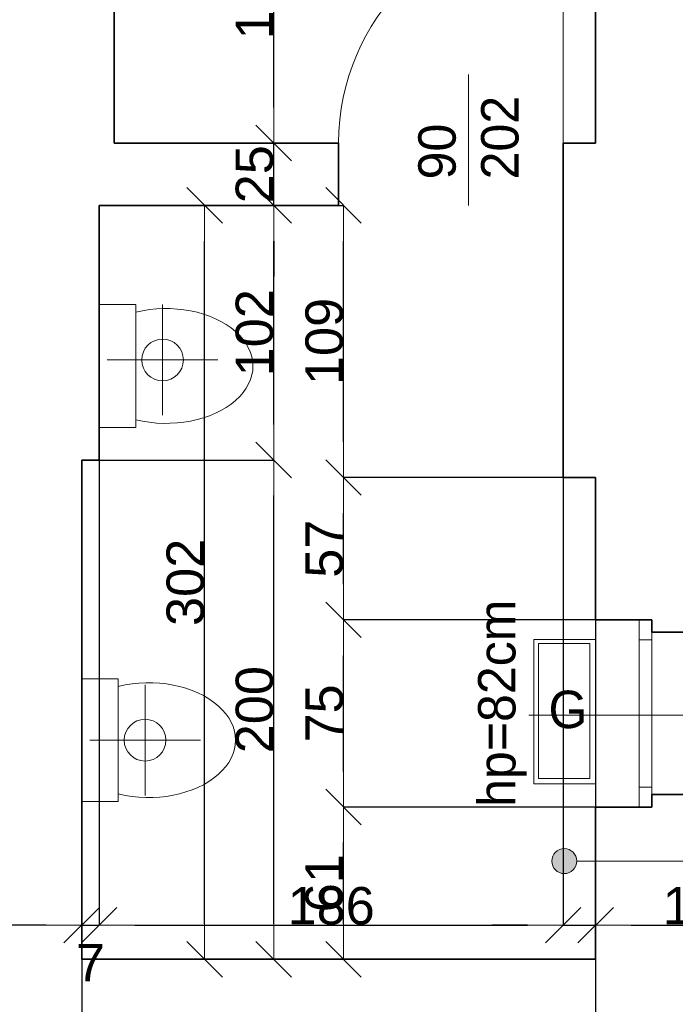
# Model space of a CAD drawing. Header units: metres. Extents: x 7506757 to 756746378, y 5735207 to 582114514.
# Tile 57 of 256: x 7532425 to 7535053, y 5853699 to 5857643. Entities that reach past the tile are written whole.
import ezdxf

# ---------------------------------------------------------------- set-up
doc = ezdxf.new("R2010")
doc.units = ezdxf.units.M
doc.header["$MEASUREMENT"] = 0
doc.header["$PDMODE"] = 2
doc.layers.get('0').update_dxf_attribs({"color": 250, "linetype": 'CONTINUOUS', "lineweight": 100, "plot": 0})
doc.layers.get('Defpoints').update_dxf_attribs({"linetype": 'CONTINUOUS'})
for name, color, linetype, lineweight in [('7 - linia widok1', 7, 'CONTINUOUS', 13), ('m_kominy1', 7, 'CONTINUOUS', 13), ('m_kominy100', 51, 'CONTINUOUS', 13), ('M_OCIANA6', 5, 'CONTINUOUS', 35), ('M_OPISY1', 7, 'CONTINUOUS', 13), ('M_OPISY141', 7, 'CONTINUOUS', 0), ('m_umeblowanie1', 7, 'CONTINUOUS', 13), ('opis1', 7, 'CONTINUOUS', 13), ('opis95', 2, 'CONTINUOUS', 25)]:
    doc.layers.add(name, color=color, linetype=linetype, lineweight=lineweight)
doc.layers.add('M_OPISY', color=7, linetype='CONTINUOUS')
doc.layers.add('PWYMIAR', color=7, linetype='CONTINUOUS')
doc.styles.add('GENERATED_STYLE_1', font='arial.ttf')
doc.styles.add('GENERATED_STYLE_2', font='txt')
doc.dimstyles.new('GENERATED_STYLE__1', dxfattribs={"dimtxt": 150, "dimasz": 142.5, "dimexe": 0.18, "dimexo": 0, "dimgap": 0.09, "dimtad": 1, "dimdec": 0, "dimlfac": 0.1, "dimzin": 0, "dimdsep": 46, "dimtxsty": 'GENERATED_STYLE_1', "dimblk": 'ARROWHEAD_6', "dimblk1": 'ARROWHEAD_6', "dimblk2": 'ARROWHEAD_6', "dimcen": 0.09, "dimclrd": 251, "dimclre": 251, "dimclrt": 7, "dimazin": 0, "dimtfac": 1, "dimtdec": 4, "dimtmove": 0, "dimatfit": 3, "dimfxl": 0, "dimtolj": 1, "dimtzin": 0, "dimarcsym": 0})
doc.dimstyles.new('GENERATED_STYLE__2', dxfattribs={"dimtxt": 150, "dimasz": 142.5, "dimexe": 0.18, "dimexo": 0, "dimgap": 0.09, "dimtad": 1, "dimtih": 1, "dimtoh": 1, "dimdec": 0, "dimlfac": 0.1, "dimzin": 0, "dimdsep": 46, "dimtxsty": 'GENERATED_STYLE_1', "dimblk": 'ARROWHEAD_6', "dimblk1": 'ARROWHEAD_6', "dimblk2": 'ARROWHEAD_6', "dimcen": 0.09, "dimclrd": 251, "dimclre": 251, "dimclrt": 7, "dimazin": 0, "dimtfac": 1, "dimtdec": 4, "dimtmove": 0, "dimatfit": 3, "dimfxl": 0, "dimtolj": 1, "dimtzin": 0, "dimarcsym": 0})
doc.dimstyles.new('GENERATED_STYLE__3', dxfattribs={"dimtxt": 150, "dimasz": 142.5, "dimexe": 0.18, "dimexo": 0, "dimgap": 0.09, "dimtad": 1, "dimdec": 0, "dimlfac": 0.1, "dimzin": 0, "dimdsep": 46, "dimtxsty": 'GENERATED_STYLE_1', "dimblk": 'ARROWHEAD_6', "dimblk1": 'ARROWHEAD_6', "dimblk2": 'ARROWHEAD_6', "dimcen": 0.09, "dimclrd": 251, "dimclre": 251, "dimclrt": 7, "dimazin": 0, "dimtfac": 1, "dimtdec": 4, "dimtmove": 2, "dimatfit": 3, "dimfxl": 0, "dimtolj": 1, "dimtzin": 0, "dimarcsym": 0})
doc.dimstyles.new('GENERATED_STYLE__4', dxfattribs={"dimtxt": 150, "dimasz": 142.5, "dimexe": 0.18, "dimexo": 0, "dimgap": 0.09, "dimtad": 1, "dimtih": 1, "dimtoh": 1, "dimdec": 0, "dimlfac": 0.1, "dimzin": 0, "dimdsep": 46, "dimtxsty": 'GENERATED_STYLE_1', "dimblk": 'ARROWHEAD_6', "dimblk1": 'ARROWHEAD_6', "dimblk2": 'ARROWHEAD_6', "dimcen": 0.09, "dimclrd": 251, "dimclre": 251, "dimclrt": 7, "dimazin": 0, "dimtfac": 1, "dimtdec": 4, "dimtmove": 2, "dimatfit": 3, "dimfxl": 0, "dimtolj": 1, "dimtzin": 0, "dimarcsym": 0})

# ---------------------------------------------------------------- blocks, each defined once
blk = doc.blocks.new('Linia_72', base_point=(595210.7, 303293.2))
at = {"layer": 'M_OPISY1', "linetype": 'Continuous'}
blk.add_hatch(color=256, dxfattribs=at).paths.add_polyline_path([(593529.3, 303293.2), (593525.5, 303312.3), (593514.6, 303328.6), (593498.4, 303339.4), (593479.3, 303343.2), (593460.1, 303339.4), (593443.9, 303328.6), (593433.1, 303312.3), (593429.3, 303293.2), (593433.1, 303274.1), (593443.9, 303257.9), (593460.1, 303247), (593479.3, 303243.2), (593498.4, 303247), (593514.6, 303257.9), (593525.5, 303274.1)], flags=0)
blk.add_circle((593479.3, 303293.2), 50, dxfattribs=at)
at = {"layer": 'M_OPISY141', "linetype": 'Continuous'}
blk.add_line((595210.7, 303293.2), (593529.3, 303293.2), dxfattribs=at)
blk = doc.blocks.new('ARROWHEAD_6')
at = {"color": 0, "linetype": 'Continuous', "lineweight": 0}
for p, q in [((-0.5, -0.5), (0.5, 0.5)), ((0, 0), (-1, 0))]:
    blk.add_line(p, q, dxfattribs=at)
blk = doc.blocks.new('*D4818')
at = {"layer": 'Defpoints', "color": 0, "linetype": 'Continuous', "transparency": 16777216}
for p in [(7532743.4, 5855879.1), (7533443.3, 5855879.1), (7532673.4, 5853879.1)]:
    blk.add_point(p, dxfattribs=at)
at = {"layer": 'PWYMIAR', "color": 251, "linetype": 'Continuous', "lineweight": -2, "transparency": 16777216}
for p, q in [((7532743.4, 5855879.1), (7533443.5, 5855879.1)), ((7533443.3, 5854021.6), (7533443.3, 5855736.6)), ((7532673.4, 5853879.1), (7533443.5, 5853879.1))]:
    blk.add_line(p, q, dxfattribs=at)
at = {"layer": 'PWYMIAR', "color": 251, "linetype": 'Continuous', "lineweight": -2, "transparency": 16777216, "xscale": 142.5, "yscale": 142.5, "zscale": 142.5}
for p, rotation in [((7533443.3, 5855879.1), 90), ((7533443.3, 5853879.1), 270)]:
    blk.add_blockref('ARROWHEAD_6', p, dxfattribs=dict(at, rotation=rotation))
at = {"layer": 'PWYMIAR', "color": 7, "linetype": 'Continuous', "lineweight": 13, "transparency": 16777216, "insert": (7533366.6, 5854879.1), "char_height": 150, "attachment_point": 5, "rotation": 90, "style": 'GENERATED_STYLE_1'}
blk.add_mtext('\\A1;200', dxfattribs=at)
blk = doc.blocks.new('*D4819')
at = {"layer": 'Defpoints', "color": 0, "linetype": 'Continuous', "transparency": 16777216}
for p in [(7533443.3, 5856899.1), (7533703.4, 5856899.1), (7532743.4, 5855879.1)]:
    blk.add_point(p, dxfattribs=at)
at = {"layer": 'PWYMIAR', "color": 251, "linetype": 'Continuous', "lineweight": -2, "transparency": 16777216}
for p, q in [((7533703.4, 5856899.1), (7533443.1, 5856899.1)), ((7533443.3, 5856021.6), (7533443.3, 5856756.6)), ((7532743.4, 5855879.1), (7533443.5, 5855879.1))]:
    blk.add_line(p, q, dxfattribs=at)
at = {"layer": 'PWYMIAR', "color": 251, "linetype": 'Continuous', "lineweight": -2, "transparency": 16777216, "xscale": 142.5, "yscale": 142.5, "zscale": 142.5}
for p, rotation in [((7533443.3, 5856899.1), 90), ((7533443.3, 5855879.1), 270)]:
    blk.add_blockref('ARROWHEAD_6', p, dxfattribs=dict(at, rotation=rotation))
at = {"layer": 'PWYMIAR', "color": 7, "linetype": 'Continuous', "lineweight": 13, "transparency": 16777216, "insert": (7533366.6, 5856389.1), "char_height": 150, "attachment_point": 5, "rotation": 90, "style": 'GENERATED_STYLE_1'}
blk.add_mtext('\\A1;102', dxfattribs=at)
blk = doc.blocks.new('*D4820')
at = {"layer": 'Defpoints', "color": 0, "linetype": 'Continuous', "transparency": 16777216}
for p in [(7532803.4, 5857149.1), (7533443.3, 5857149.1), (7533703.4, 5856899.1)]:
    blk.add_point(p, dxfattribs=at)
at = {"layer": 'PWYMIAR', "color": 251, "linetype": 'Continuous', "lineweight": -2, "transparency": 16777216}
for p, q in [((7533443.3, 5857291.6), (7533443.3, 5857434.1)), ((7532803.4, 5857149.1), (7533443.5, 5857149.1)), ((7533443.3, 5856899.1), (7533443.3, 5857149.1)), ((7533703.4, 5856899.1), (7533443.1, 5856899.1)), ((7533443.3, 5856756.6), (7533443.3, 5856614.1))]:
    blk.add_line(p, q, dxfattribs=at)
at = {"layer": 'PWYMIAR', "color": 251, "linetype": 'Continuous', "lineweight": -2, "transparency": 16777216, "xscale": 142.5, "yscale": 142.5, "zscale": 142.5}
for p, rotation in [((7533443.3, 5857149.1), 270), ((7533443.3, 5856899.1), 90)]:
    blk.add_blockref('ARROWHEAD_6', p, dxfattribs=dict(at, rotation=rotation))
at = {"layer": 'PWYMIAR', "color": 7, "linetype": 'Continuous', "lineweight": 13, "transparency": 16777216, "insert": (7533366.6, 5857024.1), "char_height": 150, "attachment_point": 5, "rotation": 90, "style": 'GENERATED_STYLE_1'}
blk.add_mtext('\\A1;25', dxfattribs=at)
blk = doc.blocks.new('*D4821')
at = {"layer": 'Defpoints', "color": 0, "linetype": 'Continuous', "transparency": 16777216}
for p in [(7533169.1, 5858329.1), (7533443.3, 5858329.1), (7532803.4, 5857149.1)]:
    blk.add_point(p, dxfattribs=at)
at = {"layer": 'PWYMIAR', "color": 251, "linetype": 'Continuous', "lineweight": -2, "transparency": 16777216}
for p, q in [((7533169.1, 5858329.1), (7533443.5, 5858329.1)), ((7533443.3, 5857291.6), (7533443.3, 5858186.6)), ((7532803.4, 5857149.1), (7533443.5, 5857149.1))]:
    blk.add_line(p, q, dxfattribs=at)
at = {"layer": 'PWYMIAR', "color": 251, "linetype": 'Continuous', "lineweight": -2, "transparency": 16777216, "xscale": 142.5, "yscale": 142.5, "zscale": 142.5}
for p, rotation in [((7533443.3, 5858329.1), 90), ((7533443.3, 5857149.1), 270)]:
    blk.add_blockref('ARROWHEAD_6', p, dxfattribs=dict(at, rotation=rotation))
at = {"layer": 'PWYMIAR', "color": 7, "linetype": 'Continuous', "lineweight": 13, "transparency": 16777216, "insert": (7533366.6, 5857739.1), "char_height": 150, "attachment_point": 5, "rotation": 90, "style": 'GENERATED_STYLE_1'}
blk.add_mtext('\\A1;118', dxfattribs=at)
blk = doc.blocks.new('*D4833')
at = {"layer": 'Defpoints', "color": 0, "linetype": 'Continuous', "transparency": 16777216}
for p in [(7533722.9, 5854489.1), (7534733.4, 5854489.1), (7534733.4, 5853879.1)]:
    blk.add_point(p, dxfattribs=at)
at = {"layer": 'PWYMIAR', "color": 251, "linetype": 'Continuous', "lineweight": -2, "transparency": 16777216}
for p, q in [((7534733.4, 5854489.1), (7533722.7, 5854489.1)), ((7533722.9, 5854021.6), (7533722.9, 5854346.6)), ((7534733.4, 5853879.1), (7533722.7, 5853879.1))]:
    blk.add_line(p, q, dxfattribs=at)
at = {"layer": 'PWYMIAR', "color": 251, "linetype": 'Continuous', "lineweight": -2, "transparency": 16777216, "xscale": 142.5, "yscale": 142.5, "zscale": 142.5}
for p, rotation in [((7533722.9, 5854489.1), 90), ((7533722.9, 5853879.1), 270)]:
    blk.add_blockref('ARROWHEAD_6', p, dxfattribs=dict(at, rotation=rotation))
at = {"layer": 'PWYMIAR', "color": 7, "linetype": 'Continuous', "lineweight": 13, "transparency": 16777216, "insert": (7533646.2, 5854184.1), "char_height": 150, "attachment_point": 5, "rotation": 90, "style": 'GENERATED_STYLE_1'}
blk.add_mtext('\\A1;61', dxfattribs=at)
blk = doc.blocks.new('*D4834')
at = {"layer": 'Defpoints', "color": 0, "linetype": 'Continuous', "transparency": 16777216}
for p in [(7533722.9, 5855239.1), (7534733.4, 5855239.1), (7534733.4, 5854489.1)]:
    blk.add_point(p, dxfattribs=at)
at = {"layer": 'PWYMIAR', "color": 251, "linetype": 'Continuous', "lineweight": -2, "transparency": 16777216}
for p, q in [((7534733.4, 5855239.1), (7533722.7, 5855239.1)), ((7533722.9, 5854631.6), (7533722.9, 5855096.6)), ((7534733.4, 5854489.1), (7533722.7, 5854489.1))]:
    blk.add_line(p, q, dxfattribs=at)
at = {"layer": 'PWYMIAR', "color": 251, "linetype": 'Continuous', "lineweight": -2, "transparency": 16777216, "xscale": 142.5, "yscale": 142.5, "zscale": 142.5}
for p, rotation in [((7533722.9, 5855239.1), 90), ((7533722.9, 5854489.1), 270)]:
    blk.add_blockref('ARROWHEAD_6', p, dxfattribs=dict(at, rotation=rotation))
at = {"layer": 'PWYMIAR', "color": 7, "linetype": 'Continuous', "lineweight": 13, "transparency": 16777216, "insert": (7533646.5, 5854864.1), "char_height": 150, "attachment_point": 5, "rotation": 90, "style": 'GENERATED_STYLE_1'}
blk.add_mtext('\\A1;75', dxfattribs=at)
blk = doc.blocks.new('*D4835')
at = {"layer": 'Defpoints', "color": 0, "linetype": 'Continuous', "transparency": 16777216}
for p in [(7533722.9, 5855809.1), (7534733.4, 5855809.1), (7534733.4, 5855239.1)]:
    blk.add_point(p, dxfattribs=at)
at = {"layer": 'PWYMIAR', "color": 251, "linetype": 'Continuous', "lineweight": -2, "transparency": 16777216}
for p, q in [((7534733.4, 5855809.1), (7533722.7, 5855809.1)), ((7533722.9, 5855381.6), (7533722.9, 5855666.6)), ((7534733.4, 5855239.1), (7533722.7, 5855239.1))]:
    blk.add_line(p, q, dxfattribs=at)
at = {"layer": 'PWYMIAR', "color": 251, "linetype": 'Continuous', "lineweight": -2, "transparency": 16777216, "xscale": 142.5, "yscale": 142.5, "zscale": 142.5}
for p, rotation in [((7533722.9, 5855809.1), 90), ((7533722.9, 5855239.1), 270)]:
    blk.add_blockref('ARROWHEAD_6', p, dxfattribs=dict(at, rotation=rotation))
at = {"layer": 'PWYMIAR', "color": 7, "linetype": 'Continuous', "lineweight": 13, "transparency": 16777216, "insert": (7533646.5, 5855524.1), "char_height": 150, "attachment_point": 5, "rotation": 90, "style": 'GENERATED_STYLE_1'}
blk.add_mtext('\\A1;57', dxfattribs=at)
blk = doc.blocks.new('*D4836')
at = {"layer": 'Defpoints', "color": 0, "linetype": 'Continuous', "transparency": 16777216}
for p in [(7533703.4, 5856899.1), (7533722.9, 5856899.1), (7534733.4, 5855809.1)]:
    blk.add_point(p, dxfattribs=at)
at = {"layer": 'PWYMIAR', "color": 251, "linetype": 'Continuous', "lineweight": -2, "transparency": 16777216}
for p, q in [((7533703.4, 5856899.1), (7533723, 5856899.1)), ((7533722.9, 5855951.6), (7533722.9, 5856756.6)), ((7534733.4, 5855809.1), (7533722.7, 5855809.1))]:
    blk.add_line(p, q, dxfattribs=at)
at = {"layer": 'PWYMIAR', "color": 251, "linetype": 'Continuous', "lineweight": -2, "transparency": 16777216, "xscale": 142.5, "yscale": 142.5, "zscale": 142.5}
for p, rotation in [((7533722.9, 5856899.1), 90), ((7533722.9, 5855809.1), 270)]:
    blk.add_blockref('ARROWHEAD_6', p, dxfattribs=dict(at, rotation=rotation))
at = {"layer": 'PWYMIAR', "color": 7, "linetype": 'Continuous', "lineweight": 13, "transparency": 16777216, "insert": (7533646.2, 5856354.1), "char_height": 150, "attachment_point": 5, "rotation": 90, "style": 'GENERATED_STYLE_1'}
blk.add_mtext('\\A1;109', dxfattribs=at)
blk = doc.blocks.new('*D4837')
at = {"layer": 'Defpoints', "color": 0, "linetype": 'Continuous', "transparency": 16777216}
for p in [(7532743.4, 5855879.1), (7532743.4, 5854015.8), (7532673.4, 5853879.1)]:
    blk.add_point(p, dxfattribs=at)
at = {"layer": 'PWYMIAR', "color": 251, "linetype": 'Continuous', "lineweight": -2, "transparency": 16777216}
for p, q in [((7532743.4, 5855879.1), (7532743.4, 5854015.7)), ((7532530.9, 5854015.8), (7532388.4, 5854015.8)), ((7532673.4, 5853879.1), (7532673.4, 5854016)), ((7532673.4, 5854015.8), (7532743.4, 5854015.8)), ((7532885.9, 5854015.8), (7533028.4, 5854015.8))]:
    blk.add_line(p, q, dxfattribs=at)
at = {"layer": 'PWYMIAR', "color": 251, "linetype": 'Continuous', "lineweight": -2, "transparency": 16777216, "xscale": 142.5, "yscale": 142.5, "zscale": 142.5}
blk.add_blockref('ARROWHEAD_6', (7532673.4, 5854015.8), dxfattribs=at)
at = {"layer": 'PWYMIAR', "color": 251, "linetype": 'Continuous', "lineweight": -2, "transparency": 16777216, "xscale": 142.5, "yscale": 142.5, "zscale": 142.5, "rotation": 180}
blk.add_blockref('ARROWHEAD_6', (7532743.4, 5854015.8), dxfattribs=at)
at = {"layer": 'PWYMIAR', "color": 7, "linetype": 'Continuous', "lineweight": 13, "transparency": 16777216, "insert": (7532708.4, 5853865.6), "char_height": 150, "attachment_point": 5, "style": 'GENERATED_STYLE_1'}
blk.add_mtext('\\A1;7', dxfattribs=at)
blk = doc.blocks.new('*D4838')
at = {"layer": 'Defpoints', "color": 0, "linetype": 'Continuous', "transparency": 16777216}
for p in [(7532743.4, 5855879.1), (7534603.4, 5855809.1), (7534603.4, 5854015.8)]:
    blk.add_point(p, dxfattribs=at)
at = {"layer": 'PWYMIAR', "color": 251, "linetype": 'Continuous', "lineweight": -2, "transparency": 16777216}
for p, q in [((7532743.4, 5855879.1), (7532743.4, 5854015.7)), ((7534603.4, 5855809.1), (7534603.4, 5854015.7)), ((7532885.9, 5854015.8), (7534460.9, 5854015.8))]:
    blk.add_line(p, q, dxfattribs=at)
at = {"layer": 'PWYMIAR', "color": 251, "linetype": 'Continuous', "lineweight": -2, "transparency": 16777216, "xscale": 142.5, "yscale": 142.5, "zscale": 142.5, "rotation": 180}
blk.add_blockref('ARROWHEAD_6', (7532743.4, 5854015.8), dxfattribs=at)
at = {"layer": 'PWYMIAR', "color": 251, "linetype": 'Continuous', "lineweight": -2, "transparency": 16777216, "xscale": 142.5, "yscale": 142.5, "zscale": 142.5}
blk.add_blockref('ARROWHEAD_6', (7534603.4, 5854015.8), dxfattribs=at)
at = {"layer": 'PWYMIAR', "color": 7, "linetype": 'Continuous', "lineweight": 13, "transparency": 16777216, "insert": (7533673.4, 5854092.5), "char_height": 150, "attachment_point": 5, "style": 'GENERATED_STYLE_1'}
blk.add_mtext('\\A1;186', dxfattribs=at)
blk = doc.blocks.new('*D4839')
at = {"layer": 'Defpoints', "color": 0, "linetype": 'Continuous', "transparency": 16777216}
for p in [(7534603.4, 5855809.1), (7534733.4, 5855809.1), (7534733.4, 5854015.8)]:
    blk.add_point(p, dxfattribs=at)
at = {"layer": 'PWYMIAR', "color": 251, "linetype": 'Continuous', "lineweight": -2, "transparency": 16777216}
for p, q in [((7534603.4, 5855809.1), (7534603.4, 5854015.7)), ((7534733.4, 5855809.1), (7534733.4, 5854015.7)), ((7534460.9, 5854015.8), (7534318.4, 5854015.8)), ((7534603.4, 5854015.8), (7534733.4, 5854015.8)), ((7534875.9, 5854015.8), (7535219.3, 5854015.8))]:
    blk.add_line(p, q, dxfattribs=at)
at = {"layer": 'PWYMIAR', "color": 251, "linetype": 'Continuous', "lineweight": -2, "transparency": 16777216, "xscale": 142.5, "yscale": 142.5, "zscale": 142.5}
blk.add_blockref('ARROWHEAD_6', (7534603.4, 5854015.8), dxfattribs=at)
at = {"layer": 'PWYMIAR', "color": 251, "linetype": 'Continuous', "lineweight": -2, "transparency": 16777216, "xscale": 142.5, "yscale": 142.5, "zscale": 142.5, "rotation": 180}
blk.add_blockref('ARROWHEAD_6', (7534733.4, 5854015.8), dxfattribs=at)
at = {"layer": 'PWYMIAR', "color": 7, "linetype": 'Continuous', "lineweight": 13, "transparency": 16777216, "insert": (7535118.9, 5854092.6), "char_height": 150, "attachment_point": 5, "style": 'GENERATED_STYLE_1'}
blk.add_mtext('\\A1;13', dxfattribs=at)
blk = doc.blocks.new('*D4871')
at = {"layer": 'Defpoints', "color": 0, "linetype": 'Continuous', "transparency": 16777216}
for p in [(7532673.4, 5853879.1), (7532353.4, 5853869.1), (7532673.4, 5851652.6)]:
    blk.add_point(p, dxfattribs=at)
at = {"layer": 'PWYMIAR', "color": 251, "linetype": 'Continuous', "lineweight": -2, "transparency": 16777216}
for p, q in [((7532673.4, 5853879.1), (7532673.4, 5851652.5)), ((7532353.4, 5853869.1), (7532353.4, 5851652.5)), ((7532495.9, 5851652.6), (7532530.9, 5851652.6))]:
    blk.add_line(p, q, dxfattribs=at)
at = {"layer": 'PWYMIAR', "color": 251, "linetype": 'Continuous', "lineweight": -2, "transparency": 16777216, "xscale": 142.5, "yscale": 142.5, "zscale": 142.5, "rotation": 180}
blk.add_blockref('ARROWHEAD_6', (7532353.4, 5851652.6), dxfattribs=at)
at = {"layer": 'PWYMIAR', "color": 251, "linetype": 'Continuous', "lineweight": -2, "transparency": 16777216, "xscale": 142.5, "yscale": 142.5, "zscale": 142.5}
blk.add_blockref('ARROWHEAD_6', (7532673.4, 5851652.6), dxfattribs=at)
at = {"layer": 'PWYMIAR', "color": 7, "linetype": 'Continuous', "lineweight": 13, "transparency": 16777216, "insert": (7532513.4, 5851729.4), "char_height": 150, "attachment_point": 5, "style": 'GENERATED_STYLE_1'}
blk.add_mtext('\\A1;32', dxfattribs=at)
blk = doc.blocks.new('*D4872')
at = {"layer": 'Defpoints', "color": 0, "linetype": 'Continuous', "transparency": 16777216}
for p in [(7532673.4, 5853879.1), (7534733.4, 5853879.1), (7534733.4, 5851652.6)]:
    blk.add_point(p, dxfattribs=at)
at = {"layer": 'PWYMIAR', "color": 251, "linetype": 'Continuous', "lineweight": -2, "transparency": 16777216}
for p, q in [((7532673.4, 5853879.1), (7532673.4, 5851652.5)), ((7534733.4, 5853879.1), (7534733.4, 5851652.5)), ((7532815.9, 5851652.6), (7534590.9, 5851652.6))]:
    blk.add_line(p, q, dxfattribs=at)
at = {"layer": 'PWYMIAR', "color": 251, "linetype": 'Continuous', "lineweight": -2, "transparency": 16777216, "xscale": 142.5, "yscale": 142.5, "zscale": 142.5, "rotation": 180}
blk.add_blockref('ARROWHEAD_6', (7532673.4, 5851652.6), dxfattribs=at)
at = {"layer": 'PWYMIAR', "color": 251, "linetype": 'Continuous', "lineweight": -2, "transparency": 16777216, "xscale": 142.5, "yscale": 142.5, "zscale": 142.5}
blk.add_blockref('ARROWHEAD_6', (7534733.4, 5851652.6), dxfattribs=at)
at = {"layer": 'PWYMIAR', "color": 7, "linetype": 'Continuous', "lineweight": 13, "transparency": 16777216, "insert": (7533703.4, 5851729.3), "char_height": 150, "attachment_point": 5, "style": 'GENERATED_STYLE_1'}
blk.add_mtext('\\A1;206', dxfattribs=at)
blk = doc.blocks.new('*D4873')
at = {"layer": 'Defpoints', "color": 0, "linetype": 'Continuous', "transparency": 16777216}
for p in [(7534733.4, 5853879.1), (7535353.4, 5853409.1), (7535353.4, 5851652.6)]:
    blk.add_point(p, dxfattribs=at)
at = {"layer": 'PWYMIAR', "color": 251, "linetype": 'Continuous', "lineweight": -2, "transparency": 16777216}
for p, q in [((7534733.4, 5853879.1), (7534733.4, 5851652.5)), ((7535353.4, 5853409.1), (7535353.4, 5851652.5)), ((7534875.9, 5851652.6), (7535210.9, 5851652.6))]:
    blk.add_line(p, q, dxfattribs=at)
at = {"layer": 'PWYMIAR', "color": 251, "linetype": 'Continuous', "lineweight": -2, "transparency": 16777216, "xscale": 142.5, "yscale": 142.5, "zscale": 142.5, "rotation": 180}
blk.add_blockref('ARROWHEAD_6', (7534733.4, 5851652.6), dxfattribs=at)
at = {"layer": 'PWYMIAR', "color": 251, "linetype": 'Continuous', "lineweight": -2, "transparency": 16777216, "xscale": 142.5, "yscale": 142.5, "zscale": 142.5}
blk.add_blockref('ARROWHEAD_6', (7535353.4, 5851652.6), dxfattribs=at)
at = {"layer": 'PWYMIAR', "color": 7, "linetype": 'Continuous', "lineweight": 13, "transparency": 16777216, "insert": (7535043.4, 5851729.3), "char_height": 150, "attachment_point": 5, "style": 'GENERATED_STYLE_1'}
blk.add_mtext('\\A1;62', dxfattribs=at)
blk = doc.blocks.new('*D4976')
at = {"layer": 'Defpoints', "color": 0, "linetype": 'Continuous', "transparency": 16777216}
for p in [(7535353.4, 5855909.1), (7526623.4, 5853409.1), (7535353.4, 5852041.8)]:
    blk.add_point(p, dxfattribs=at)
at = {"layer": 'PWYMIAR', "color": 251, "linetype": 'Continuous', "lineweight": -2, "transparency": 16777216}
for p, q in [((7535353.4, 5855909.1), (7535353.4, 5852041.6)), ((7526623.4, 5853409.1), (7526623.4, 5852041.6)), ((7526765.9, 5852041.8), (7535210.9, 5852041.8))]:
    blk.add_line(p, q, dxfattribs=at)
at = {"layer": 'PWYMIAR', "color": 251, "linetype": 'Continuous', "lineweight": -2, "transparency": 16777216, "xscale": 142.5, "yscale": 142.5, "zscale": 142.5, "rotation": 180}
blk.add_blockref('ARROWHEAD_6', (7526623.4, 5852041.8), dxfattribs=at)
at = {"layer": 'PWYMIAR', "color": 251, "linetype": 'Continuous', "lineweight": -2, "transparency": 16777216, "xscale": 142.5, "yscale": 142.5, "zscale": 142.5}
blk.add_blockref('ARROWHEAD_6', (7535353.4, 5852041.8), dxfattribs=at)
at = {"layer": 'PWYMIAR', "color": 7, "linetype": 'Continuous', "lineweight": 13, "transparency": 16777216, "insert": (7530988.4, 5852118.5), "char_height": 150, "attachment_point": 5, "style": 'GENERATED_STYLE_1'}
blk.add_mtext('\\A1;873', dxfattribs=at)
blk = doc.blocks.new('*D4997')
at = {"layer": 'Defpoints', "color": 0, "linetype": 'Continuous', "transparency": 16777216}
for p in [(7532743.4, 5856899.1), (7533166.2, 5856899.1), (7532673.4, 5853879.1)]:
    blk.add_point(p, dxfattribs=at)
at = {"layer": 'PWYMIAR', "color": 251, "linetype": 'Continuous', "lineweight": -2, "transparency": 16777216}
for p, q in [((7532743.4, 5856899.1), (7533166.4, 5856899.1)), ((7533166.2, 5854021.6), (7533166.2, 5856756.6)), ((7532673.4, 5853879.1), (7533166.4, 5853879.1))]:
    blk.add_line(p, q, dxfattribs=at)
at = {"layer": 'PWYMIAR', "color": 251, "linetype": 'Continuous', "lineweight": -2, "transparency": 16777216, "xscale": 142.5, "yscale": 142.5, "zscale": 142.5}
for p, rotation in [((7533166.2, 5856899.1), 90), ((7533166.2, 5853879.1), 270)]:
    blk.add_blockref('ARROWHEAD_6', p, dxfattribs=dict(at, rotation=rotation))
at = {"layer": 'PWYMIAR', "color": 7, "linetype": 'Continuous', "lineweight": 13, "transparency": 16777216, "insert": (7533089.5, 5855389.1), "char_height": 150, "attachment_point": 5, "rotation": 90, "style": 'GENERATED_STYLE_1'}
blk.add_mtext('\\A1;302', dxfattribs=at)

msp = doc.modelspace()

# ---------------------------------------------------------------- linework, layer by layer
at = {"layer": '7 - linia widok1', "linetype": 'Continuous'}
msp.add_line((7534223.4, 5857423.5), (7534223.4, 5856899.1), dxfattribs=at)
at = {"layer": 'm_kominy1', "linetype": 'Continuous'}
for p, q in [((7532997.6, 5856501.8), (7532997.6, 5856058.8)), ((7532776.2, 5856280.3), (7533219.1, 5856280.3)), ((7534504.4, 5855144.5), (7534710.3, 5855144.5)), ((7534504.4, 5854603.2), (7534504.4, 5855144.5)), ((7534710.3, 5855144.5), (7534710.3, 5854603.2)), ((7532927.6, 5854978.4), (7532927.6, 5854535.5)), ((7532706.2, 5854757), (7533149.1, 5854757)), ((7534710.3, 5854603.2), (7534504.4, 5854603.2))]:
    msp.add_line(p, q, dxfattribs=at)
for centre in [(7532997.6, 5856280.3), (7532927.6, 5854757)]:
    msp.add_circle(centre, 83.6, dxfattribs=at)
at = {"layer": 'm_kominy100', "linetype": 'Continuous'}
for p, q in [((7534733.4, 5855160.9), (7534485.4, 5855160.9)), ((7534485.4, 5855160.9), (7534485.4, 5854582.3)), ((7534733.4, 5854582.3), (7534733.4, 5855160.9)), ((7534485.4, 5854582.3), (7534733.4, 5854582.3))]:
    msp.add_line(p, q, dxfattribs=at)
at = {"layer": 'M_OCIANA6', "linetype": 'Continuous'}
for p, q in [((7532803.4, 5857149.1), (7532803.4, 5858329.1)), ((7534733.4, 5857149.1), (7534733.4, 5858329.1)), ((7533703.4, 5857149.1), (7532803.4, 5857149.1)), ((7533703.4, 5856899.1), (7533703.4, 5857149.1)), ((7534603.4, 5856899.1), (7534603.4, 5857149.1)), ((7534733.4, 5857149.1), (7534603.4, 5857149.1)), ((7533703.4, 5856899.1), (7532743.4, 5856899.1)), ((7532743.4, 5855879.1), (7532743.4, 5856899.1)), ((7534603.4, 5855809.1), (7534603.4, 5856899.1)), ((7532743.4, 5855879.1), (7532673.4, 5855879.1)), ((7532673.4, 5855879.1), (7532673.4, 5853879.1)), ((7534603.4, 5855809.1), (7534733.4, 5855809.1)), ((7534733.4, 5855239.1), (7534733.4, 5855809.1)), ((7534958.4, 5855239.1), (7534733.4, 5855239.1)), ((7534958.4, 5855239.1), (7534733.4, 5855239.1)), ((7534958.4, 5855239.1), (7534958.4, 5855189.1)), ((7534958.4, 5855189.1), (7535353.4, 5855189.1)), ((7535353.4, 5854539.1), (7534958.4, 5854539.1)), ((7534958.4, 5854539.1), (7534958.4, 5854489.1)), ((7534733.4, 5854489.1), (7534733.4, 5853879.1)), ((7534733.4, 5854489.1), (7534958.4, 5854489.1)), ((7534733.4, 5854489.1), (7534958.4, 5854489.1)), ((7532673.4, 5853879.1), (7534733.4, 5853879.1))]:
    msp.add_line(p, q, dxfattribs=at)
at = {"layer": 'M_OPISY141', "linetype": 'Continuous'}
for p, q in [((7532743.4, 5856502), (7532743.4, 5856010.1)), ((7532890.3, 5856502), (7532743.4, 5856502)), ((7532890.3, 5856010.1), (7532890.3, 5856502)), ((7532743.4, 5856010.1), (7532890.3, 5856010.1)), ((7532673.4, 5855003), (7532673.4, 5854511)), ((7532820.3, 5855003), (7532673.4, 5855003)), ((7532820.3, 5854511), (7532820.3, 5855003)), ((7535462.9, 5854856.6), (7534465.6, 5854856.6)), ((7532673.4, 5854511), (7532820.3, 5854511))]:
    msp.add_line(p, q, dxfattribs=at)
for centre in [(7533011.7, 5856256.1), (7532941.7, 5854757)]:
    msp.add_ellipse(centre, major_axis=(348.2, 0), ratio=0.66055, start_param=4.356287, end_param=8.210084, dxfattribs=at)
at = {"layer": 'm_umeblowanie1', "linetype": 'Continuous'}
for p, q in [((7534603.4, 5857149.1), (7534603.4, 5858049.1)), ((7534733.4, 5855239.1), (7534733.4, 5854489.1)), ((7534908.4, 5855239.1), (7534908.4, 5854489.1)), ((7534908.4, 5855239.1), (7534908.4, 5854489.1)), ((7534958.4, 5855239.1), (7534958.4, 5854489.1)), ((7534958.4, 5855189.1), (7534958.4, 5854569.1)), ((7534958.4, 5855159.1), (7534908.4, 5855159.1)), ((7534958.4, 5854569.1), (7534908.4, 5854569.1))]:
    msp.add_line(p, q, dxfattribs=at)
msp.add_arc((7534603.4, 5857149.1), 900, 90, 179.9142, dxfattribs=at)

# ---------------------------------------------------------------- block references
at = {"layer": 'M_OPISY', "linetype": 'Continuous'}
msp.add_blockref('Linia_72', (7536339.3, 5854272.4), dxfattribs=at)

# ---------------------------------------------------------------- texts
at = {"layer": 'opis1', "linetype": 'Continuous', "insert": (7534022.6, 5857003.5), "char_height": 150, "width": 563.056, "attachment_point": 1, "rotation": 90, "line_spacing_factor": 1.007581, "style": 'GENERATED_STYLE_2'}
msp.add_mtext('{90\\P202}', dxfattribs=at)
at = {"layer": 'opis1', "linetype": 'Continuous', "insert": (7534262.2, 5855320.2), "char_height": 150, "attachment_point": 3, "rotation": 90, "style": 'GENERATED_STYLE_2'}
msp.add_mtext('{hp=82cm}', dxfattribs=at)
at = {"layer": 'opis95', "linetype": 'Continuous', "insert": (7534544.5, 5854955.2), "char_height": 150, "attachment_point": 1, "style": 'GENERATED_STYLE_2'}
msp.add_mtext('{G}', dxfattribs=at)

# ---------------------------------------------------------------- dimensions: what is measured, and where the dimension line sits
at = {"layer": 'PWYMIAR', "color": 251, "linetype": 'Continuous', "lineweight": 13}
for base, p1, p2, dimstyle, picture, middle in [((7533443.3, 5858329.1), (7532803.4, 5857149.1), (7533169.1, 5858329.1), 'GENERATED_STYLE__1', '*D4821', (7533366.6, 5857739.1)), ((7533443.3, 5857149.1), (7533703.4, 5856899.1), (7532803.4, 5857149.1), 'GENERATED_STYLE__1', '*D4820', (7533366.6, 5857024.1)), ((7533166.2, 5856899.1), (7532673.4, 5853879.1), (7532743.4, 5856899.1), 'GENERATED_STYLE__1', '*D4997', (7533089.5, 5855389.1)), ((7533443.3, 5856899.1), (7532743.4, 5855879.1), (7533703.4, 5856899.1), 'GENERATED_STYLE__1', '*D4819', (7533366.6, 5856389.1)), ((7533722.9, 5856899.1), (7534733.4, 5855809.1), (7533703.4, 5856899.1), 'GENERATED_STYLE__1', '*D4836', (7533646.2, 5856354.1)), ((7533443.3, 5855879.1), (7532673.4, 5853879.1), (7532743.4, 5855879.1), 'GENERATED_STYLE__1', '*D4818', (7533366.6, 5854879.1)), ((7533722.9, 5855809.1), (7534733.4, 5855239.1), (7534733.4, 5855809.1), 'GENERATED_STYLE__1', '*D4835', (7533646.5, 5855524.1)), ((7533722.9, 5855239.1), (7534733.4, 5854489.1), (7534733.4, 5855239.1), 'GENERATED_STYLE__1', '*D4834', (7533646.5, 5854864.1)), ((7533722.9, 5854489.1), (7534733.4, 5853879.1), (7534733.4, 5854489.1), 'GENERATED_STYLE__3', '*D4833', (7533646.2, 5854184.1))]:
    dim = msp.add_linear_dim(base=base, p1=p1, p2=p2, angle=90, dimstyle=dimstyle, dxfattribs=at)
    dim.commit()
    dim.dimension.update_dxf_attribs({"geometry": picture, "text_midpoint": middle})
for base, p1, p2, dimstyle, picture, middle in [((7535353.4, 5852041.8), (7526623.4, 5853409.1), (7535353.4, 5855909.1), 'GENERATED_STYLE__2', '*D4976', (7530988.4, 5852118.5)), ((7532743.4, 5854015.8), (7532673.4, 5853879.1), (7532743.4, 5855879.1), 'GENERATED_STYLE__4', '*D4837', (7532708.4, 5853865.6)), ((7534603.4, 5854015.8), (7532743.4, 5855879.1), (7534603.4, 5855809.1), 'GENERATED_STYLE__2', '*D4838', (7533673.4, 5854092.5)), ((7534733.4, 5854015.8), (7534603.4, 5855809.1), (7534733.4, 5855809.1), 'GENERATED_STYLE__2', '*D4839', (7535118.9, 5854092.6)), ((7532673.4, 5851652.6), (7532353.4, 5853869.1), (7532673.4, 5853879.1), 'GENERATED_STYLE__2', '*D4871', (7532513.4, 5851729.4)), ((7534733.4, 5851652.6), (7532673.4, 5853879.1), (7534733.4, 5853879.1), 'GENERATED_STYLE__2', '*D4872', (7533703.4, 5851729.3)), ((7535353.4, 5851652.6), (7534733.4, 5853879.1), (7535353.4, 5853409.1), 'GENERATED_STYLE__2', '*D4873', (7535043.4, 5851729.3))]:
    dim = msp.add_linear_dim(base=base, p1=p1, p2=p2, dimstyle=dimstyle, dxfattribs=at)
    dim.commit()
    dim.dimension.update_dxf_attribs({"geometry": picture, "text_midpoint": middle})

doc.saveas('drawing.dxf')
